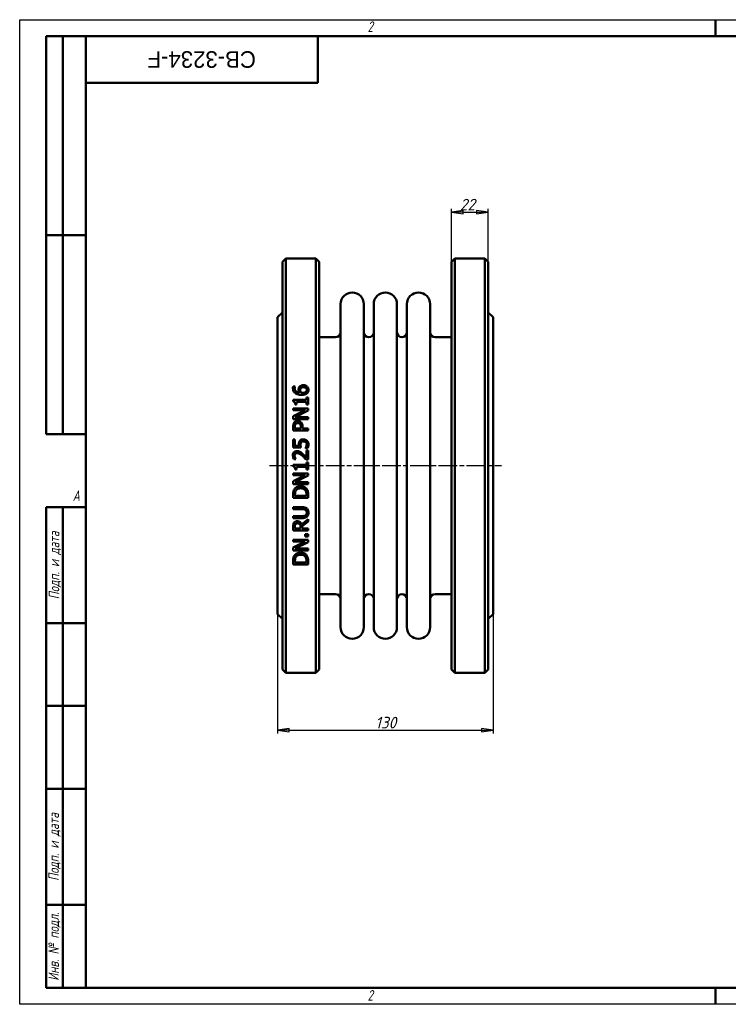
# Model space of a CAD drawing. Header units: millimetres. Extents: x 0 to 840, y 0 to 594.
# Tile 1 of 2: x 0 to 428, y 0 to 594. Entities that reach past the tile are written whole.
import ezdxf
from ezdxf.enums import TextEntityAlignment as Align

# ---------------------------------------------------------------- set-up
doc = ezdxf.new("R2018")
doc.units = ezdxf.units.MM
doc.header["$LTSCALE"] = 2
doc.linetypes.add('CHAIN', pattern=[0.7087, 0.4724, -0.0591, 0.1181, -0.0591])
for name, color, linetype, lineweight in [('Видимый контур (ГОСТ)', 7, 'Continuous', 50), ('Кромка (ГОСТ)', 7, 'Continuous', 50), ('Обозначение (ГОСТ)', 7, 'Continuous', 25), ('Осевая линия (ГОСТ)', 7, 'Continuous', 25), ('Размер (ГОСТ)', 7, 'Continuous', 25), ('Эскизная геометрия (ГОСТ)', 7, 'Continuous', 50)]:
    doc.layers.add(name, color=color, linetype=linetype, lineweight=lineweight)
doc.styles.add('Альтернативный текст (ГОСТ)', font='arial.ttf', dxfattribs={"width": 0.8})
doc.styles.add('Обычный текст (ГОСТ)', font='GOST Common Italic.ttf')
doc.styles.add('Стиль текста110', font='GOST Common Italic.ttf', dxfattribs={"width": 0.8})
doc.styles.add('Стиль текста112', font='GOST Common Italic.ttf', dxfattribs={"width": 0.8})
doc.dimstyles.new('Обычный (ГОСТ)', dxfattribs={"dimscale": 2, "dimtxt": 3.5, "dimasz": 3.5, "dimexe": 1, "dimexo": 0, "dimgap": 0.5, "dimtad": 1, "dimtxsty": 'Обычный текст (ГОСТ)', "dimblk": 'Filled-1', "dimcen": 0.09, "dimdle": 15, "dimclrd": 256, "dimclre": 256, "dimclrt": 256, "dimazin": 2, "dimtfac": 0.714286, "dimtdec": 3, "dimtmove": 0, "dimatfit": 3, "dimfxl": 1, "dimtolj": 1, "dimlwd": 25, "dimlwe": 25, "dimarcsym": 0})

# ---------------------------------------------------------------- blocks, each defined once
blk = doc.blocks.new('Рамки ГОСТ - Рамка')
at = {"layer": 'Кромка (ГОСТ)', "lineweight": 25}
for p, q in [((0, 0), (0, 297)), ((0, 297), (420, 297)), ((420, 0), (0, 0))]:
    blk.add_line(p, q, dxfattribs=at)
at = {"layer": 'Кромка (ГОСТ)'}
for p, q in [((210, 292), (210, 297)), ((415, 292), (20, 292)), ((20, 292), (20, 5)), ((20, 5), (415, 5)), ((210, 5), (210, 0))]:
    blk.add_line(p, q, dxfattribs=at)
at = {"layer": 'Кромка (ГОСТ)', "char_height": 3.17, "attachment_point": 1, "style": 'Альтернативный текст (ГОСТ)'}
for s, insert, width in [('\\fGOST Common|b0|i1;{\\H3.1700;2}', (105, 296.5), 5.2328), ('\\fGOST Common|b0|i1;{\\H3.1700;A}', (16, 155), 5.1335), ('\\fGOST Common|b0|i1;{\\H3.1700;2}', (104.99, 4.3), 5.2328)]:
    blk.add_mtext(s, dxfattribs=dict(at, insert=insert, width=width))
blk = doc.blocks.new('ГОСТ - Доп. графы 1')
at = {"layer": 'Эскизная геометрия (ГОСТ)'}
for p, q in [((-12, 0), (-12, 145)), ((-12, 145), (0, 145)), ((-7, 145), (-7, 0)), ((-12, 110), (-7, 110)), ((-7, 110), (0, 110)), ((-12, 85), (-7, 85)), ((-7, 85), (0, 85)), ((-12, 60), (-7, 60)), ((-7, 60), (0, 60)), ((-12, 25), (-7, 25)), ((-7, 25), (0, 25)), ((0, 0), (-12, 0))]:
    blk.add_line(p, q, dxfattribs=at)
at = {"layer": 'Обозначение (ГОСТ)', "char_height": 3.17, "attachment_point": 5, "rotation": 90, "style": 'Альтернативный текст (ГОСТ)'}
for s, insert, width in [('\\fGOST Common|b0|i1;{\\H3.1700;Подп. и дата}', (-9.37, 127.41), 34.7679), ('\\fGOST Common|b0|i1;{\\H3.1700;Подп. и дата}', (-9.5, 42.47), 35.1486), ('\\fGOST Common|b0|i1;{\\H3.1700;Инв. № подл.}', (-9.5, 12.41), 24.9618)]:
    blk.add_mtext(s, dxfattribs=dict(at, insert=insert, width=width))
at = {"layer": 'Обозначение (ГОСТ)', "style": 'Стиль текста112'}
for tag, p in [('Подп._и_дата_2', (-3.53, 127.51)), ('Инв._номер_дубликата', (-3.41, 97.47)), ('Взамен_инв._номера', (-3.46, 72.53)), ('Подп._и_дата_1', (-3.42, 42.35)), ('ИНВЕНТАРНЫЙ_НОМЕР', (-3.33, 12.68))]:
    blk.add_attdef(tag, text='', height=3.17, rotation=90, dxfattribs=at).set_placement(p, align=Align.MIDDLE_CENTER)
blk = doc.blocks.new('ГОСТ - Доп. графы 2')
at = {"layer": 'Эскизная геометрия (ГОСТ)'}
for p, q in [((-12, 0), (-12, 120)), ((-12, 120), (0, 120)), ((-7, 0), (-7, 120)), ((-12, 60), (0, 60)), ((0, 0), (-12, 0))]:
    blk.add_line(p, q, dxfattribs=at)
at = {"layer": 'Обозначение (ГОСТ)', "style": 'Стиль текста112'}
for tag, p in [('Первичная_применяемость', (-3.65, 90.03)), ('Справочный_номер', (-3.55, 30.02))]:
    blk.add_attdef(tag, text='', height=3.17, rotation=90, dxfattribs=at).set_placement(p, align=Align.MIDDLE_CENTER)
blk = doc.blocks.new('ГОСТ - Доп. графы 3')
at = {"layer": 'Эскизная геометрия (ГОСТ)'}
for p, q in [((0, 0), (70, 0)), ((70, 0), (70, -14)), ((70, -14), (0, -14))]:
    blk.add_line(p, q, dxfattribs=at)
at = {"layer": 'Обозначение (ГОСТ)', "style": 'Стиль текста110'}
blk.add_attdef('ОБОЗНАЧЕНИЕ', text='', height=5, rotation=180, dxfattribs=at).set_placement((34.94, -6.97), align=Align.MIDDLE_CENTER)
blk = doc.blocks.new('Filled-1')
at = {"color": 0}
for p, q in [((0, 0), (-1, 0.143)), ((-1, 0.143), (-1, -0.143)), ((-1, 0), (0, 0)), ((-1, -0.143), (0, 0))]:
    blk.add_line(p, q, dxfattribs=at)
at = {"color": 0, "flags": 128}
blk.add_lwpolyline([(-1, -0.143), (0, 0), (-1, 0.143), (-1, -0.143)], dxfattribs=at)
at = {"color": 0}
blk.add_solid([(-1, -0.143), (0, 0), (-1, 0.143), (-1, -0.143)], dxfattribs=at)
blk = doc.blocks.new('*D9')
at = {"layer": 'Defpoints', "color": 0, "linetype": 'Continuous', "transparency": 16777216}
for p in [(155.7, 235.45), (285.7, 235.45), (285.7, 165.45)]:
    blk.add_point(p, dxfattribs=at)
at = {"layer": 'Размер (ГОСТ)', "linetype": 'Continuous', "lineweight": 25, "transparency": 16777216}
for p, q in [((155.7, 235.45), (155.7, 163.45)), ((285.7, 235.45), (285.7, 163.45)), ((162.7, 165.45), (278.7, 165.45))]:
    blk.add_line(p, q, dxfattribs=at)
at = {"layer": 'Размер (ГОСТ)', "linetype": 'Continuous', "lineweight": 25, "transparency": 16777216, "xscale": 7, "yscale": 7, "zscale": 7, "rotation": 180}
blk.add_blockref('Filled-1', (155.7, 165.45), dxfattribs=at)
at = {"layer": 'Размер (ГОСТ)', "linetype": 'Continuous', "lineweight": 25, "transparency": 16777216, "xscale": 7, "yscale": 7, "zscale": 7}
blk.add_blockref('Filled-1', (285.7, 165.45), dxfattribs=at)
at = {"layer": 'Размер (ГОСТ)', "linetype": 'Continuous', "lineweight": 25, "transparency": 16777216, "insert": (214.64, 173.45), "char_height": 7, "attachment_point": 1, "style": 'Обычный текст (ГОСТ)'}
blk.add_mtext('\\A1;130', dxfattribs=at)
blk = doc.blocks.new('*D13')
at = {"layer": 'Defpoints', "color": 0, "linetype": 'Continuous', "transparency": 16777216}
for p in [(282.7, 477.95), (260.7, 447.95), (282.7, 447.95)]:
    blk.add_point(p, dxfattribs=at)
at = {"layer": 'Размер (ГОСТ)', "linetype": 'Continuous', "lineweight": 25, "transparency": 16777216}
for p, q in [((260.7, 447.95), (260.7, 479.95)), ((267.7, 477.95), (275.7, 477.95)), ((282.7, 447.95), (282.7, 479.95))]:
    blk.add_line(p, q, dxfattribs=at)
at = {"layer": 'Размер (ГОСТ)', "linetype": 'Continuous', "lineweight": 25, "transparency": 16777216, "xscale": 7, "yscale": 7, "zscale": 7, "rotation": 180}
blk.add_blockref('Filled-1', (260.7, 477.95), dxfattribs=at)
at = {"layer": 'Размер (ГОСТ)', "linetype": 'Continuous', "lineweight": 25, "transparency": 16777216, "xscale": 7, "yscale": 7, "zscale": 7}
blk.add_blockref('Filled-1', (282.7, 477.95), dxfattribs=at)
at = {"layer": 'Размер (ГОСТ)', "linetype": 'Continuous', "lineweight": 25, "transparency": 16777216, "insert": (265.68, 485.95), "char_height": 7, "attachment_point": 1, "style": 'Обычный текст (ГОСТ)'}
blk.add_mtext('\\A1;22', dxfattribs=at)

msp = doc.modelspace()

# ---------------------------------------------------------------- linework, layer by layer
at = {"layer": 'Видимый контур (ГОСТ)'}
for p, q in [((158.697, 447.953), (160.697, 449.953)), ((158.697, 447.953), (158.697, 201.953)), ((160.697, 199.953), (160.697, 449.953)), ((160.697, 449.953), (178.697, 449.953)), ((178.697, 449.953), (178.697, 199.953)), ((180.697, 447.953), (178.697, 449.953)), ((180.697, 201.953), (180.697, 447.953)), ((260.697, 447.953), (262.697, 449.953)), ((260.697, 201.953), (260.697, 447.953)), ((262.697, 449.953), (280.697, 449.953)), ((262.697, 449.953), (262.697, 199.953)), ((280.697, 199.953), (280.697, 449.953)), ((282.697, 447.953), (280.697, 449.953)), ((282.697, 447.953), (282.697, 201.953)), ((193.697, 227.453), (193.697, 422.453)), ((207.697, 227.453), (207.697, 422.453)), ((213.697, 227.453), (213.697, 422.453)), ((227.697, 227.453), (227.697, 422.453)), ((233.697, 227.453), (233.697, 422.453)), ((247.697, 227.453), (247.697, 422.453)), ((155.697, 414.453), (158.697, 417.453)), ((285.697, 414.453), (282.697, 417.453)), ((155.697, 414.453), (155.697, 235.453)), ((285.697, 414.453), (285.697, 235.453)), ((180.697, 402.453), (190.697, 402.453)), ((250.697, 402.453), (260.697, 402.453)), ((165.042, 372.74), (166.201, 372.74)), ((166.201, 372.689), (166.201, 372.74)), ((165.056, 364.578), (165.056, 363.645)), ((165.056, 364.578), (173.166, 364.578)), ((167.135, 361.785), (167.135, 363.419)), ((173.166, 363.419), (167.135, 363.419)), ((173.166, 366.176), (173.166, 364.578)), ((173.166, 366.176), (174.085, 366.176)), ((173.166, 363.419), (173.166, 361.785)), ((174.085, 361.785), (174.085, 366.176)), ((165.085, 359.51), (174.085, 359.51)), ((165.085, 359.51), (165.085, 358.394)), ((172.211, 358.394), (165.085, 358.394)), ((172.211, 358.394), (165.085, 354.769)), ((167.135, 361.785), (166.311, 361.785)), ((166.325, 354.185), (174.085, 358.168)), ((174.085, 361.785), (173.166, 361.785)), ((174.085, 358.168), (174.085, 359.51)), ((165.085, 354.769), (165.085, 353.07)), ((174.085, 353.07), (165.085, 353.07)), ((166.325, 354.185), (174.085, 354.185)), ((174.085, 353.07), (174.085, 354.185)), ((165.085, 348.504), (165.085, 346.243)), ((174.085, 346.243), (165.085, 346.243)), ((166.121, 347.439), (166.121, 348.431)), ((166.121, 347.439), (169.709, 347.439)), ((169.709, 348.256), (169.709, 347.439)), ((170.73, 347.439), (170.73, 348.453)), ((170.73, 347.439), (174.085, 347.439)), ((174.085, 346.243), (174.085, 347.439)), ((165.085, 340.773), (165.085, 335.835)), ((165.085, 340.773), (166.143, 340.773)), ((166.143, 336.995), (166.143, 340.773)), ((169.724, 335.835), (165.085, 335.835)), ((166.143, 336.995), (168.542, 336.995)), ((172.488, 335.551), (172.488, 335.463)), ((173.764, 335.463), (172.488, 335.463)), ((173.042, 334.165), (174.085, 334.165)), ((173.042, 334.165), (173.042, 329.745)), ((174.085, 328.615), (174.085, 334.165)), ((166.719, 328.805), (165.435, 328.805)), ((166.719, 328.805), (166.719, 328.87)), ((174.085, 328.615), (172.809, 328.615)), ((173.166, 326.959), (173.166, 325.362)), ((173.166, 326.959), (174.085, 326.959)), ((174.085, 322.569), (174.085, 326.959)), ((165.056, 325.362), (165.056, 324.429)), ((165.056, 325.362), (173.166, 325.362)), ((167.135, 322.569), (166.311, 322.569)), ((167.135, 322.569), (167.135, 324.202)), ((173.166, 324.202), (167.135, 324.202)), ((173.166, 324.202), (173.166, 322.569)), ((174.085, 322.569), (173.166, 322.569)), ((165.085, 320.293), (174.085, 320.293)), ((165.085, 320.293), (165.085, 319.177)), ((172.211, 319.177), (165.085, 319.177)), ((172.211, 319.177), (165.085, 315.553)), ((165.085, 315.553), (165.085, 313.853)), ((166.325, 314.969), (174.085, 318.951)), ((166.325, 314.969), (174.085, 314.969)), ((174.085, 318.951), (174.085, 320.293)), ((174.085, 313.853), (174.085, 314.969)), ((174.085, 313.853), (165.085, 313.853)), ((165.085, 307.508), (165.085, 305.459)), ((174.085, 305.459), (165.085, 305.459)), ((166.121, 306.655), (166.121, 307.566)), ((166.121, 306.655), (173.05, 306.655)), ((173.05, 307.566), (173.05, 306.655)), ((174.085, 305.459), (174.085, 307.53)), ((165.085, 299.879), (165.085, 298.683)), ((165.085, 299.879), (170.701, 299.879)), ((170.73, 298.683), (165.085, 298.683)), ((165.085, 294.562), (170.701, 294.562)), ((165.085, 294.562), (165.085, 293.366)), ((170.701, 293.366), (165.085, 293.366)), ((174.085, 292.761), (170.169, 289.559)), ((170.504, 288.363), (174.085, 291.207)), ((174.085, 291.207), (174.085, 292.761)), ((165.085, 288.115), (165.085, 285.796)), ((174.085, 285.796), (165.085, 285.796)), ((166.121, 286.992), (166.121, 288.181)), ((166.121, 286.992), (169.505, 286.992)), ((169.505, 288.042), (169.505, 286.992)), ((170.504, 286.992), (170.504, 288.363)), ((170.504, 286.992), (174.085, 286.992)), ((174.085, 285.796), (174.085, 286.992)), ((165.085, 280.224), (165.085, 279.108)), ((165.085, 280.224), (174.085, 280.224)), ((172.364, 283.724), (174.085, 283.724)), ((172.364, 283.724), (172.364, 282.28)), ((174.085, 282.28), (172.364, 282.28)), ((174.085, 282.28), (174.085, 283.724)), ((174.085, 278.882), (174.085, 280.224)), ((172.211, 279.108), (165.085, 275.483)), ((172.211, 279.108), (165.085, 279.108)), ((165.085, 275.483), (165.085, 273.783)), ((174.085, 273.783), (165.085, 273.783)), ((166.325, 274.899), (174.085, 278.882)), ((166.325, 274.899), (174.085, 274.899)), ((174.085, 273.783), (174.085, 274.899)), ((165.085, 267.438), (165.085, 265.389)), ((166.121, 266.585), (166.121, 267.497)), ((173.05, 267.497), (173.05, 266.585)), ((174.085, 265.389), (174.085, 267.46)), ((174.085, 265.389), (165.085, 265.389)), ((166.121, 266.585), (173.05, 266.585)), ((180.697, 247.453), (190.697, 247.453)), ((250.697, 247.453), (260.697, 247.453)), ((155.697, 235.453), (158.697, 232.453)), ((285.697, 235.453), (282.697, 232.453)), ((158.697, 201.953), (160.697, 199.953)), ((160.697, 199.953), (178.697, 199.953)), ((180.697, 201.953), (178.697, 199.953)), ((260.697, 201.953), (262.697, 199.953)), ((262.697, 199.953), (280.697, 199.953)), ((282.697, 201.953), (280.697, 199.953))]:
    msp.add_line(p, q, dxfattribs=at)
for centre, radius, start, end in [((200.697, 422.453), 7, 0, 180), ((220.697, 422.453), 7, 0, 180), ((240.697, 422.453), 7, 0, 180), ((190.697, 405.453), 3, 270, 0), ((210.697, 405.453), 3, 180, 0), ((230.697, 405.453), 3, 180, 0), ((250.697, 405.453), 3, 180, 270), ((190.697, 244.453), 3, 0, 90), ((210.697, 244.453), 3, 0, 180), ((230.697, 244.453), 3, 0, 180), ((250.697, 244.453), 3, 90, 180), ((200.697, 227.453), 7, 180, 0), ((220.697, 227.453), 7, 180, 0), ((240.697, 227.453), 7, 180, 0)]:
    msp.add_arc(centre, radius, start, end, dxfattribs=at)
for points, knots in [([(164.918, 371.719), (164.918, 371.825), (164.92, 371.931), (164.932, 372.137), (164.942, 372.248), (164.973, 372.479), (165, 372.614), (165.042, 372.74)], [0, 0, 0, 0, 0.03426413, 0.03426413, 0.06697497, 0.06697497, 0.10954171, 0.10954171, 0.10954171, 0.10954171]), ([(166.369, 368.67), (166.038, 368.906), (165.763, 369.189), (165.418, 369.699), (165.245, 369.987), (164.973, 370.824), (164.918, 371.272), (164.918, 371.719)], [0, 0, 0, 0, 0.12461931, 0.12461931, 0.19396727, 0.19396727, 0.26700775, 0.26700775, 0.26700775, 0.26700775]), ([(166.201, 372.689), (166.148, 372.587), (166.106, 372.462), (165.992, 372.068), (165.961, 371.817), (165.961, 371.558)], [0, 0, 0, 0, 0.03651495, 0.03651495, 0.13309056, 0.13309056, 0.13309056, 0.13309056]), ([(165.961, 371.558), (165.961, 371.221), (166.012, 370.886), (166.253, 370.289), (166.419, 370.04), (166.829, 369.633), (167.103, 369.423), (167.972, 369.064), (168.475, 368.969), (168.965, 368.925)], [0, 0, 0, 0, 0.10892796, 0.10892796, 0.20527924, 0.20527924, 0.28829813, 0.28829813, 0.37794767, 0.37794767, 0.37794767, 0.37794767]), ([(170.132, 367.685), (169.714, 367.685), (169.292, 367.708), (168.466, 367.816), (167.946, 367.912), (167.037, 368.258), (166.688, 368.441), (166.369, 368.67)], [0, 0, 0, 0, 0.1256111, 0.1256111, 0.25006197, 0.25006197, 0.33633174, 0.33633174, 0.33633174, 0.33633174]), ([(168.338, 370.8), (168.338, 370.968), (168.346, 371.139), (168.376, 371.388), (168.389, 371.471), (168.443, 371.742), (168.492, 371.888), (168.644, 372.213), (168.752, 372.383), (168.871, 372.543)], [0, 0, 0, 0, 0.05429982, 0.05429982, 0.08109049, 0.08109049, 0.14359068, 0.14359068, 0.21958988, 0.21958988, 0.21958988, 0.21958988]), ([(168.965, 368.925), (168.846, 369.098), (168.739, 369.277), (168.517, 369.734), (168.458, 369.937), (168.369, 370.263), (168.338, 370.531), (168.338, 370.8)], [0, 0, 0, 0, 0.06589666, 0.06589666, 0.16122583, 0.16122583, 0.54697461, 0.54697461, 0.54697461, 0.54697461]), ([(168.871, 372.543), (168.99, 372.702), (169.128, 372.845), (169.5, 373.137), (169.708, 373.236), (170.081, 373.383), (170.305, 373.44), (170.744, 373.507), (170.956, 373.52), (171.168, 373.52)], [0, 0, 0, 0, 0.06273284, 0.06273284, 0.14647551, 0.14647551, 0.25913808, 0.25913808, 0.36176319, 0.36176319, 0.36176319, 0.36176319]), ([(169.651, 371.682), (169.567, 371.576), (169.502, 371.461), (169.34, 371.03), (169.337, 370.663), (169.337, 370.53)], [0, 0, 0, 0, 0.04246975, 0.04246975, 0.14766148, 0.14766148, 0.14766148, 0.14766148]), ([(169.337, 370.53), (169.337, 370.377), (169.35, 370.224), (169.403, 369.915), (169.443, 369.766), (169.583, 369.374), (169.697, 369.144), (169.833, 368.925)], [0, 0, 0, 0, 0.04932238, 0.04932238, 0.1007018, 0.1007018, 0.18148332, 0.18148332, 0.18148332, 0.18148332]), ([(171.219, 372.295), (171.01, 372.295), (170.794, 372.279), (170.358, 372.188), (170.167, 372.111), (169.865, 371.91), (169.75, 371.803), (169.651, 371.682)], [0, 0, 0, 0, 0.06285678, 0.06285678, 0.13374764, 0.13374764, 0.18967506, 0.18967506, 0.18967506, 0.18967506]), ([(169.833, 368.925), (169.918, 368.921), (170.002, 368.916), (170.121, 368.909), (170.224, 368.903), (170.402, 368.903)], [0, 0, 0, 0, 0.025325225, 0.025325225, 0.035718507, 0.035718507, 0.035718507, 0.035718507]), ([(173.458, 368.677), (173.287, 368.514), (173.093, 368.376), (172.577, 368.09), (172.273, 367.984), (171.76, 367.831), (171.427, 367.771), (170.779, 367.7), (170.453, 367.685), (170.132, 367.685)], [0, 0, 0, 0, 0.07323398, 0.07323398, 0.17966846, 0.17966846, 0.35123133, 0.35123133, 0.51705391, 0.51705391, 0.51705391, 0.51705391]), ([(170.402, 368.903), (170.699, 368.903), (171.01, 368.917), (171.897, 369.035), (172.227, 369.188), (172.573, 369.38), (172.684, 369.456), (172.78, 369.545)], [0, 0, 0, 0, 0.08916919, 0.08916919, 0.26843896, 0.26843896, 0.35939679, 0.35939679, 0.35939679, 0.35939679]), ([(171.168, 373.52), (171.394, 373.52), (171.618, 373.502), (172.279, 373.382), (172.605, 373.236), (173.055, 372.99), (173.254, 372.846), (173.429, 372.674)], [0, 0, 0, 0, 0.06774472, 0.06774472, 0.2017948, 0.2017948, 0.32961116, 0.32961116, 0.32961116, 0.32961116]), ([(173.29, 370.668), (173.29, 370.89), (173.254, 371.109), (173.088, 371.497), (172.975, 371.657), (172.716, 371.902), (172.556, 372.024), (172.139, 372.187), (171.959, 372.23), (171.594, 372.284), (171.405, 372.295), (171.219, 372.295)], [0, 0, 0, 0, 0.07154179, 0.07154179, 0.13465367, 0.13465367, 0.18267506, 0.18267506, 0.21558394, 0.21558394, 0.24889538, 0.24889538, 0.24889538, 0.24889538]), ([(172.78, 369.545), (172.893, 369.647), (172.997, 369.761), (173.114, 369.944), (173.181, 370.058), (173.272, 370.375), (173.29, 370.521), (173.29, 370.668)], [0, 0, 0, 0, 0.047281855, 0.047281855, 0.068611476, 0.068611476, 0.086039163, 0.086039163, 0.086039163, 0.086039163]), ([(173.429, 372.674), (173.604, 372.506), (173.755, 372.321), (173.996, 371.929), (174.082, 371.738), (174.236, 371.256), (174.275, 370.96), (174.275, 370.661)], [0, 0, 0, 0, 0.07570966, 0.07570966, 0.14612695, 0.14612695, 0.24856042, 0.24856042, 0.24856042, 0.24856042]), ([(174.275, 370.661), (174.275, 370.463), (174.259, 370.264), (174.186, 369.88), (174.131, 369.697), (173.991, 369.368), (173.91, 369.221), (173.71, 368.936), (173.591, 368.801), (173.458, 368.677)], [0, 0, 0, 0, 0.06392329, 0.06392329, 0.1254516, 0.1254516, 0.17926639, 0.17926639, 0.2362741, 0.2362741, 0.2362741, 0.2362741]), ([(166.311, 361.785), (166.311, 362.041), (166.296, 362.316), (166.189, 362.895), (166.097, 363.074), (165.968, 363.273), (165.887, 363.355), (165.696, 363.485), (165.592, 363.532), (165.346, 363.61), (165.2, 363.633), (165.056, 363.645)], [0, 0, 0, 0, 0.08046258, 0.08046258, 0.1849027, 0.1849027, 0.28660732, 0.28660732, 0.38322901, 0.38322901, 0.50487437, 0.50487437, 0.50487437, 0.50487437]), ([(165.085, 348.504), (165.085, 348.757), (165.095, 349.016), (165.143, 349.493), (165.179, 349.727), (165.321, 350.275), (165.454, 350.582), (165.647, 350.86)], [0, 0, 0, 0, 0.07729153, 0.07729153, 0.14655085, 0.14655085, 0.24851358, 0.24851358, 0.24851358, 0.24851358]), ([(165.647, 350.86), (165.763, 351.03), (165.897, 351.185), (166.259, 351.506), (166.455, 351.617), (166.772, 351.774), (166.979, 351.839), (167.392, 351.916), (167.596, 351.932), (167.798, 351.932)], [0, 0, 0, 0, 0.06273088, 0.06273088, 0.14674831, 0.14674831, 0.28037531, 0.28037531, 0.40475785, 0.40475785, 0.40475785, 0.40475785]), ([(167.835, 350.685), (167.623, 350.685), (167.41, 350.66), (167.025, 350.537), (166.897, 350.461), (166.673, 350.3), (166.558, 350.177), (166.464, 350.036)], [0, 0, 0, 0, 0.06349564, 0.06349564, 0.12135971, 0.12135971, 0.216391, 0.216391, 0.216391, 0.216391]), ([(167.798, 351.932), (168.04, 351.932), (168.278, 351.905), (168.817, 351.776), (169.174, 351.638), (169.605, 351.324), (169.704, 351.238), (169.797, 351.144)], [0, 0, 0, 0, 0.07243079, 0.07243079, 0.16651779, 0.16651779, 0.19760846, 0.19760846, 0.19760846, 0.19760846]), ([(169.17, 350.174), (169.077, 350.267), (168.976, 350.35), (168.704, 350.524), (168.544, 350.587), (168.201, 350.669), (168.016, 350.685), (167.835, 350.685)], [0, 0, 0, 0, 0.03967063, 0.03967063, 0.09734358, 0.09734358, 0.1580768, 0.1580768, 0.1580768, 0.1580768]), ([(169.797, 351.144), (170.013, 350.925), (170.191, 350.679), (170.507, 350.072), (170.584, 349.778), (170.703, 349.233), (170.73, 348.834), (170.73, 348.453)], [0, 0, 0, 0, 0.09345145, 0.09345145, 0.20869443, 0.20869443, 0.4562584, 0.4562584, 0.4562584, 0.4562584]), ([(166.464, 350.036), (166.366, 349.889), (166.294, 349.728), (166.195, 349.395), (166.121, 349.069), (166.121, 348.431)], [0, 0, 0, 0, 0.05373616, 0.05373616, 0.10621096, 0.10621096, 0.10621096, 0.10621096]), ([(169.709, 348.256), (169.709, 348.481), (169.701, 348.715), (169.659, 349.122), (169.627, 349.326), (169.535, 349.629), (169.484, 349.75), (169.349, 349.978), (169.267, 350.082), (169.17, 350.174)], [0, 0, 0, 0, 0.06863446, 0.06863446, 0.1250126, 0.1250126, 0.16504897, 0.16504897, 0.20557423, 0.20557423, 0.20557423, 0.20557423]), ([(168.491, 337.812), (168.491, 338.058), (168.502, 338.312), (168.574, 338.921), (168.642, 339.128), (168.766, 339.469), (168.896, 339.692), (169.053, 339.898)], [0, 0, 0, 0, 0.07423888, 0.07423888, 0.18479275, 0.18479275, 0.45703161, 0.45703161, 0.45703161, 0.45703161]), ([(169.053, 339.898), (169.17, 340.053), (169.305, 340.192), (169.619, 340.439), (169.83, 340.574), (170.29, 340.728), (170.47, 340.766), (170.839, 340.814), (171.034, 340.824), (171.226, 340.824)], [0, 0, 0, 0, 0.0587745, 0.0587745, 0.12000097, 0.12000097, 0.15627257, 0.15627257, 0.19488998, 0.19488998, 0.19488998, 0.19488998]), ([(169.921, 339.088), (169.809, 338.961), (169.725, 338.816), (169.546, 338.35), (169.505, 337.962), (169.505, 337.615)], [0, 0, 0, 0, 0.05100319, 0.05100319, 0.15074042, 0.15074042, 0.15074042, 0.15074042]), ([(171.219, 339.599), (170.943, 339.599), (170.669, 339.566), (170.378, 339.445), (170.267, 339.394), (170.062, 339.241), (169.987, 339.169), (169.921, 339.088)], [0, 0, 0, 0, 0.08287236, 0.08287236, 0.10606828, 0.10606828, 0.12214625, 0.12214625, 0.12214625, 0.12214625]), ([(172.685, 339.139), (172.553, 339.25), (172.406, 339.34), (172.053, 339.495), (171.877, 339.535), (171.578, 339.587), (171.397, 339.599), (171.219, 339.599)], [0, 0, 0, 0, 0.05196963, 0.05196963, 0.11588766, 0.11588766, 0.20746375, 0.20746375, 0.20746375, 0.20746375]), ([(171.226, 340.824), (171.559, 340.824), (171.887, 340.783), (172.442, 340.622), (172.672, 340.525), (173.067, 340.298), (173.237, 340.173), (173.392, 340.029)], [0, 0, 0, 0, 0.09965402, 0.09965402, 0.17346391, 0.17346391, 0.23763044, 0.23763044, 0.23763044, 0.23763044]), ([(173.232, 337.841), (173.232, 338.015), (173.21, 338.186), (173.137, 338.453), (173.109, 338.529), (173.049, 338.677), (172.995, 338.778), (172.858, 338.971), (172.776, 339.06), (172.685, 339.139)], [0, 0, 0, 0, 0.05254469, 0.05254469, 0.08331174, 0.08331174, 0.16411498, 0.16411498, 0.24868365, 0.24868365, 0.24868365, 0.24868365]), ([(173.392, 340.029), (173.604, 339.833), (173.775, 339.604), (174.016, 339.156), (174.117, 338.921), (174.248, 338.362), (174.275, 338.091), (174.275, 337.819)], [0, 0, 0, 0, 0.08689497, 0.08689497, 0.15331619, 0.15331619, 0.21298331, 0.21298331, 0.21298331, 0.21298331]), ([(164.896, 331.109), (164.896, 331.511), (164.946, 331.919), (165.19, 332.584), (165.343, 332.844), (165.715, 333.247), (165.938, 333.431), (166.414, 333.649), (166.6, 333.706), (166.982, 333.778), (167.175, 333.793), (167.368, 333.793)], [0, 0, 0, 0, 0.12066628, 0.12066628, 0.2127057, 0.2127057, 0.28522925, 0.28522925, 0.3283993, 0.3283993, 0.37102595, 0.37102595, 0.37102595, 0.37102595]), ([(167.368, 333.793), (167.695, 333.793), (168.023, 333.758), (168.504, 333.626), (168.816, 333.53), (169.17, 333.326)], [0, 0, 0, 0, 0.09803342, 0.09803342, 0.14958018, 0.14958018, 0.14958018, 0.14958018]), ([(168.542, 336.995), (168.527, 337.113), (168.515, 337.231), (168.497, 337.49), (168.491, 337.662), (168.491, 337.812)], [0, 0, 0, 0, 0.035845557, 0.035845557, 0.078268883, 0.078268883, 0.078268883, 0.078268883]), ([(169.17, 333.326), (169.412, 333.192), (169.642, 333.035), (170.039, 332.721), (170.354, 332.457), (170.709, 332.123)], [0, 0, 0, 0, 0.08322, 0.08322, 0.15196734, 0.15196734, 0.15196734, 0.15196734]), ([(169.505, 337.615), (169.505, 337.401), (169.516, 337.189), (169.546, 336.89), (169.567, 336.704), (169.654, 336.188), (169.688, 336), (169.724, 335.835)], [0, 0, 0, 0, 0.06436197, 0.06436197, 0.09026912, 0.09026912, 0.10255844, 0.10255844, 0.10255844, 0.10255844]), ([(172.488, 335.551), (172.564, 335.654), (172.641, 335.792), (172.78, 336.061), (172.871, 336.257), (172.969, 336.521)], [0, 0, 0, 0, 0.038539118, 0.038539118, 0.092358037, 0.092358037, 0.092358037, 0.092358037]), ([(172.969, 336.521), (173.027, 336.687), (173.081, 336.858), (173.182, 337.237), (173.232, 337.475), (173.232, 337.841)], [0, 0, 0, 0, 0.05282575, 0.05282575, 0.11799543, 0.11799543, 0.11799543, 0.11799543]), ([(174.275, 337.819), (174.275, 337.562), (174.258, 337.305), (174.154, 336.541), (174.004, 335.951), (173.764, 335.463)], [0, 0, 0, 0, 0.07768401, 0.07768401, 0.23245159, 0.23245159, 0.23245159, 0.23245159]), ([(165.435, 328.805), (165.307, 329.067), (165.196, 329.406), (165.021, 330.034), (164.896, 330.531), (164.896, 331.109)], [0, 0, 0, 0, 0.08766913, 0.08766913, 0.16974773, 0.16974773, 0.16974773, 0.16974773]), ([(166.303, 332.123), (166.191, 331.993), (166.107, 331.847), (165.995, 331.543), (165.939, 331.329), (165.939, 331.022)], [0, 0, 0, 0, 0.051473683, 0.051473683, 0.097243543, 0.097243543, 0.097243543, 0.097243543]), ([(165.939, 331.022), (165.939, 330.833), (165.96, 330.645), (166.027, 330.329), (166.094, 330.058), (166.223, 329.745)], [0, 0, 0, 0, 0.05678134, 0.05678134, 0.097093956, 0.097093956, 0.097093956, 0.097093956]), ([(166.223, 329.745), (166.286, 329.587), (166.362, 329.436), (166.498, 329.208), (166.616, 329.017), (166.719, 328.87)], [0, 0, 0, 0, 0.051054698, 0.051054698, 0.079655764, 0.079655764, 0.079655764, 0.079655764]), ([(167.434, 332.568), (167.209, 332.568), (166.981, 332.537), (166.706, 332.425), (166.609, 332.38), (166.433, 332.256), (166.364, 332.194), (166.303, 332.123)], [0, 0, 0, 0, 0.06733391, 0.06733391, 0.08929659, 0.08929659, 0.10624526, 0.10624526, 0.10624526, 0.10624526]), ([(170.643, 330.788), (170.304, 331.096), (169.926, 331.424), (169.059, 332.086), (168.731, 332.264), (168.122, 332.502), (167.784, 332.568), (167.434, 332.568)], [0, 0, 0, 0, 0.13738083, 0.13738083, 0.32656528, 0.32656528, 0.54447603, 0.54447603, 0.54447603, 0.54447603]), ([(172.809, 328.615), (172.499, 328.945), (172.185, 329.274), (171.545, 329.932), (171.182, 330.298), (170.643, 330.788)], [0, 0, 0, 0, 0.13573555, 0.13573555, 0.27581771, 0.27581771, 0.27581771, 0.27581771]), ([(170.709, 332.123), (171.023, 331.834), (171.332, 331.534), (171.767, 331.092), (171.805, 331.055), (172.366, 330.465), (172.731, 330.08), (173.042, 329.745)], [0, 0, 0, 0, 0.12813277, 0.12813277, 0.18632391, 0.18632391, 0.27496637, 0.27496637, 0.27496637, 0.27496637]), ([(166.311, 322.569), (166.311, 322.959), (166.276, 323.361), (166.091, 323.888), (166.009, 323.997), (165.892, 324.134), (165.802, 324.204), (165.61, 324.308), (165.512, 324.344), (165.296, 324.401), (165.175, 324.419), (165.056, 324.429)], [0, 0, 0, 0, 0.1171172, 0.1171172, 0.19262506, 0.19262506, 0.32427181, 0.32427181, 0.44307053, 0.44307053, 0.58047057, 0.58047057, 0.58047057, 0.58047057]), ([(165.085, 307.508), (165.085, 307.892), (165.098, 308.299), (165.183, 309.138), (165.249, 309.412), (165.413, 309.992), (165.572, 310.385), (165.8, 310.732)], [0, 0, 0, 0, 0.11635918, 0.11635918, 0.254954, 0.254954, 0.55903091, 0.55903091, 0.55903091, 0.55903091]), ([(165.8, 310.732), (166, 311.032), (166.235, 311.301), (166.868, 311.843), (167.229, 312.039), (167.829, 312.304), (168.173, 312.403), (168.877, 312.528), (169.236, 312.555), (169.593, 312.555)], [0, 0, 0, 0, 0.10867839, 0.10867839, 0.25057862, 0.25057862, 0.42091411, 0.42091411, 0.5907225, 0.5907225, 0.5907225, 0.5907225]), ([(166.661, 309.944), (166.52, 309.706), (166.408, 309.456), (166.224, 308.878), (166.121, 308.405), (166.121, 307.566)], [0, 0, 0, 0, 0.08328339, 0.08328339, 0.18335458, 0.18335458, 0.18335458, 0.18335458]), ([(169.578, 311.308), (169.132, 311.308), (168.678, 311.26), (167.931, 311.036), (167.628, 310.896), (167.074, 310.495), (166.843, 310.242), (166.661, 309.944)], [0, 0, 0, 0, 0.13368641, 0.13368641, 0.23401207, 0.23401207, 0.33924267, 0.33924267, 0.33924267, 0.33924267]), ([(172.452, 310.053), (172.303, 310.274), (172.126, 310.469), (171.733, 310.785), (171.47, 310.957), (170.857, 311.169), (170.613, 311.223), (170.108, 311.293), (169.841, 311.308), (169.578, 311.308)], [0, 0, 0, 0, 0.08014012, 0.08014012, 0.15178381, 0.15178381, 0.19583818, 0.19583818, 0.24274348, 0.24274348, 0.24274348, 0.24274348]), ([(169.593, 312.555), (170.08, 312.555), (170.564, 312.496), (171.751, 312.156), (172.266, 311.821), (172.887, 311.325), (173.149, 311.042), (173.363, 310.717)], [0, 0, 0, 0, 0.14635537, 0.14635537, 0.37051971, 0.37051971, 0.58704967, 0.58704967, 0.58704967, 0.58704967]), ([(173.05, 307.566), (173.05, 307.824), (173.04, 308.086), (172.996, 308.544), (172.96, 308.83), (172.801, 309.442), (172.656, 309.761), (172.452, 310.053)], [0, 0, 0, 0, 0.07820069, 0.07820069, 0.13897299, 0.13897299, 0.21708236, 0.21708236, 0.21708236, 0.21708236]), ([(173.363, 310.717), (173.558, 310.406), (173.72, 310.077), (173.93, 309.429), (174.085, 308.828), (174.085, 307.53)], [0, 0, 0, 0, 0.11055205, 0.11055205, 0.20588838, 0.20588838, 0.20588838, 0.20588838]), ([(170.701, 299.879), (171.124, 299.879), (171.565, 299.85), (172.373, 299.691), (172.618, 299.591), (173.032, 299.383), (173.252, 299.219), (173.444, 299.018)], [0, 0, 0, 0, 0.12683473, 0.12683473, 0.24702477, 0.24702477, 0.42953691, 0.42953691, 0.42953691, 0.42953691]), ([(172.517, 298.296), (172.392, 298.379), (172.259, 298.447), (171.949, 298.565), (171.774, 298.606), (171.286, 298.671), (171, 298.683), (170.73, 298.683)], [0, 0, 0, 0, 0.0452764, 0.0452764, 0.09975773, 0.09975773, 0.16570508, 0.16570508, 0.16570508, 0.16570508]), ([(173.254, 296.619), (173.254, 296.802), (173.239, 296.986), (173.161, 297.392), (173.096, 297.56), (172.986, 297.796), (172.916, 297.911), (172.74, 298.124), (172.636, 298.218), (172.517, 298.296)], [0, 0, 0, 0, 0.05641187, 0.05641187, 0.12729013, 0.12729013, 0.20275535, 0.20275535, 0.2815187, 0.2815187, 0.2815187, 0.2815187]), ([(173.444, 299.018), (173.648, 298.811), (173.815, 298.578), (174.076, 298.052), (174.147, 297.799), (174.252, 297.27), (174.275, 296.939), (174.275, 296.619)], [0, 0, 0, 0, 0.08833495, 0.08833495, 0.17965579, 0.17965579, 0.31335752, 0.31335752, 0.31335752, 0.31335752]), ([(165.559, 290.405), (165.661, 290.563), (165.78, 290.708), (166.109, 291.018), (166.291, 291.126), (166.57, 291.274), (166.761, 291.336), (167.146, 291.411), (167.338, 291.426), (167.529, 291.426)], [0, 0, 0, 0, 0.05789854, 0.05789854, 0.13838197, 0.13838197, 0.2766727, 0.2766727, 0.40721215, 0.40721215, 0.40721215, 0.40721215]), ([(167.529, 291.426), (167.824, 291.426), (168.119, 291.392), (168.802, 291.194), (169.069, 291.013), (169.458, 290.704), (169.645, 290.501), (169.955, 290.05), (170.075, 289.81), (170.169, 289.559)], [0, 0, 0, 0, 0.0886885, 0.0886885, 0.21387998, 0.21387998, 0.37689947, 0.37689947, 0.53541428, 0.53541428, 0.53541428, 0.53541428]), ([(170.701, 294.562), (171.292, 294.562), (171.613, 294.615), (171.9, 294.672), (172.022, 294.707), (172.273, 294.806), (172.399, 294.871), (172.517, 294.949)], [0, 0, 0, 0, 0.17730504, 0.17730504, 0.31409936, 0.31409936, 0.46786571, 0.46786571, 0.46786571, 0.46786571]), ([(173.444, 294.227), (173.286, 294.067), (173.11, 293.928), (172.651, 293.66), (172.406, 293.58), (171.98, 293.468), (171.727, 293.428), (171.222, 293.377), (170.959, 293.366), (170.701, 293.366)], [0, 0, 0, 0, 0.06851741, 0.06851741, 0.16065302, 0.16065302, 0.28059185, 0.28059185, 0.40458521, 0.40458521, 0.40458521, 0.40458521]), ([(172.517, 294.949), (172.678, 295.055), (172.812, 295.186), (173.011, 295.472), (173.1, 295.642), (173.23, 296.115), (173.254, 296.37), (173.254, 296.619)], [0, 0, 0, 0, 0.05815774, 0.05815774, 0.1066568, 0.1066568, 0.15654646, 0.15654646, 0.15654646, 0.15654646]), ([(174.275, 296.619), (174.275, 296.365), (174.259, 296.108), (174.179, 295.593), (174.119, 295.371), (173.981, 295.002), (173.9, 294.834), (173.699, 294.513), (173.58, 294.363), (173.444, 294.227)], [0, 0, 0, 0, 0.07824886, 0.07824886, 0.16082769, 0.16082769, 0.2354275, 0.2354275, 0.31160674, 0.31160674, 0.31160674, 0.31160674]), ([(165.085, 288.115), (165.085, 288.357), (165.092, 288.608), (165.127, 289.138), (165.157, 289.346), (165.241, 289.803), (165.372, 290.115), (165.559, 290.405)], [0, 0, 0, 0, 0.0761179, 0.0761179, 0.16642372, 0.16642372, 0.41705558, 0.41705558, 0.41705558, 0.41705558]), ([(166.427, 289.61), (166.341, 289.479), (166.278, 289.337), (166.187, 289.035), (166.121, 288.741), (166.121, 288.181)], [0, 0, 0, 0, 0.048381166, 0.048381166, 0.09849292, 0.09849292, 0.09849292, 0.09849292]), ([(167.623, 290.179), (167.449, 290.179), (167.276, 290.159), (166.926, 290.054), (166.806, 289.979), (166.616, 289.846), (166.512, 289.736), (166.427, 289.61)], [0, 0, 0, 0, 0.05219125, 0.05219125, 0.10995133, 0.10995133, 0.22508067, 0.22508067, 0.22508067, 0.22508067]), ([(169.038, 289.668), (168.951, 289.761), (168.853, 289.841), (168.614, 289.991), (168.475, 290.049), (168.213, 290.123), (168.097, 290.145), (167.862, 290.173), (167.742, 290.179), (167.623, 290.179)], [0, 0, 0, 0, 0.03900036, 0.03900036, 0.08560686, 0.08560686, 0.12087042, 0.12087042, 0.1565581, 0.1565581, 0.1565581, 0.1565581]), ([(169.505, 288.042), (169.505, 288.21), (169.498, 288.38), (169.459, 288.764), (169.425, 288.93), (169.372, 289.139), (169.329, 289.254), (169.207, 289.475), (169.13, 289.577), (169.038, 289.668)], [0, 0, 0, 0, 0.0527691, 0.0527691, 0.12112949, 0.12112949, 0.21118329, 0.21118329, 0.30432566, 0.30432566, 0.30432566, 0.30432566]), ([(165.085, 267.438), (165.085, 267.808), (165.097, 268.198), (165.179, 269.058), (165.248, 269.333), (165.401, 269.892), (165.562, 270.3), (165.8, 270.662)], [0, 0, 0, 0, 0.12483058, 0.12483058, 0.2898127, 0.2898127, 0.72903218, 0.72903218, 0.72903218, 0.72903218]), ([(165.8, 270.662), (165.977, 270.929), (166.186, 271.176), (166.773, 271.707), (167.106, 271.897), (167.705, 272.196), (168.1, 272.319), (168.866, 272.458), (169.23, 272.485), (169.593, 272.485)], [0, 0, 0, 0, 0.1036983, 0.1036983, 0.24916657, 0.24916657, 0.47972337, 0.47972337, 0.67901707, 0.67901707, 0.67901707, 0.67901707]), ([(166.661, 269.874), (166.538, 269.666), (166.437, 269.45), (166.231, 268.863), (166.121, 268.364), (166.121, 267.497)], [0, 0, 0, 0, 0.07878456, 0.07878456, 0.20612748, 0.20612748, 0.20612748, 0.20612748]), ([(169.578, 271.238), (169.258, 271.238), (168.934, 271.213), (168.226, 271.077), (167.852, 270.945), (167.328, 270.621), (167.157, 270.482), (166.873, 270.185), (166.759, 270.034), (166.661, 269.874)], [0, 0, 0, 0, 0.09613345, 0.09613345, 0.21734592, 0.21734592, 0.28723656, 0.28723656, 0.34846878, 0.34846878, 0.34846878, 0.34846878]), ([(172.452, 269.984), (172.321, 270.178), (172.166, 270.356), (171.743, 270.719), (171.499, 270.851), (171.026, 271.056), (170.731, 271.132), (170.152, 271.221), (169.863, 271.238), (169.578, 271.238)], [0, 0, 0, 0, 0.0757823, 0.0757823, 0.17535656, 0.17535656, 0.31045361, 0.31045361, 0.43765334, 0.43765334, 0.43765334, 0.43765334]), ([(169.593, 272.485), (169.947, 272.485), (170.3, 272.454), (171.219, 272.272), (171.668, 272.078), (172.317, 271.708), (172.578, 271.519), (173.023, 271.102), (173.207, 270.884), (173.363, 270.647)], [0, 0, 0, 0, 0.10639728, 0.10639728, 0.28230382, 0.28230382, 0.41963203, 0.41963203, 0.54454716, 0.54454716, 0.54454716, 0.54454716]), ([(173.05, 267.497), (173.05, 267.75), (173.04, 268.007), (172.985, 268.594), (172.939, 268.819), (172.829, 269.307), (172.679, 269.659), (172.452, 269.984)], [0, 0, 0, 0, 0.08552156, 0.08552156, 0.19805297, 0.19805297, 0.56841983, 0.56841983, 0.56841983, 0.56841983]), ([(173.363, 270.647), (173.535, 270.373), (173.679, 270.088), (173.915, 269.439), (174.085, 268.817), (174.085, 267.46)], [0, 0, 0, 0, 0.10478239, 0.10478239, 0.22810551, 0.22810551, 0.22810551, 0.22810551])]:
    msp.add_open_spline(points, degree=3, knots=knots, dxfattribs=at)
at = {"layer": 'Осевая линия (ГОСТ)', "linetype": 'CHAIN', "ltscale": 11.993792}
msp.add_line((150.697, 324.953), (290.697, 324.953), dxfattribs=at)

# ---------------------------------------------------------------- block references
at = {"xscale": 2, "yscale": 2, "zscale": 2}
for name, p in [('Рамки ГОСТ - Рамка', (0, 0)), ('ГОСТ - Доп. графы 2', (40, 344)), ('ГОСТ - Доп. графы 1', (40, 10))]:
    msp.add_blockref(name, p, dxfattribs=at)
ref = msp.add_blockref('ГОСТ - Доп. графы 3', (40, 584), dxfattribs=dict(xscale=2, yscale=2, zscale=2))
lines = msp.add_mtext('CB-3234-F', dxfattribs={"layer": 'Обозначение (ГОСТ)', "insert": (109.884, 570.065), "char_height": 10, "width": 140.24968, "attachment_point": 5, "rotation": 180, "style": 'Стиль текста110'})
ref.add_attrib('ОБОЗНАЧЕНИЕ', '', (109.884, 570.065)).embed_mtext(lines)

# ---------------------------------------------------------------- dimensions: what is measured, and where the dimension line sits
at = {"layer": 'Размер (ГОСТ)', "linetype": 'Continuous', "lineweight": 25}
for base, p1, p2, picture, middle in [((282.697, 477.953), (260.697, 447.953), (282.697, 447.953), '*D13', (270.697, 477.953)), ((285.697, 165.453), (155.697, 235.453), (285.697, 235.453), '*D9', (220.697, 165.453))]:
    dim = msp.add_linear_dim(base=base, p1=p1, p2=p2, angle=180, dimstyle='Обычный (ГОСТ)', override={"dimgap": 0.5, "dimdec": 2, "dimtol": 0, "dimlim": 0, "dimtp": 0, "dimtm": 0, "dimtdec": 3, "dimtofl": 0, "dimatfit": 1}, dxfattribs=at)
    dim.commit()
    dim.dimension.update_dxf_attribs({"geometry": picture, "text_midpoint": middle, "dimtype": 160})

doc.saveas('drawing.dxf')
